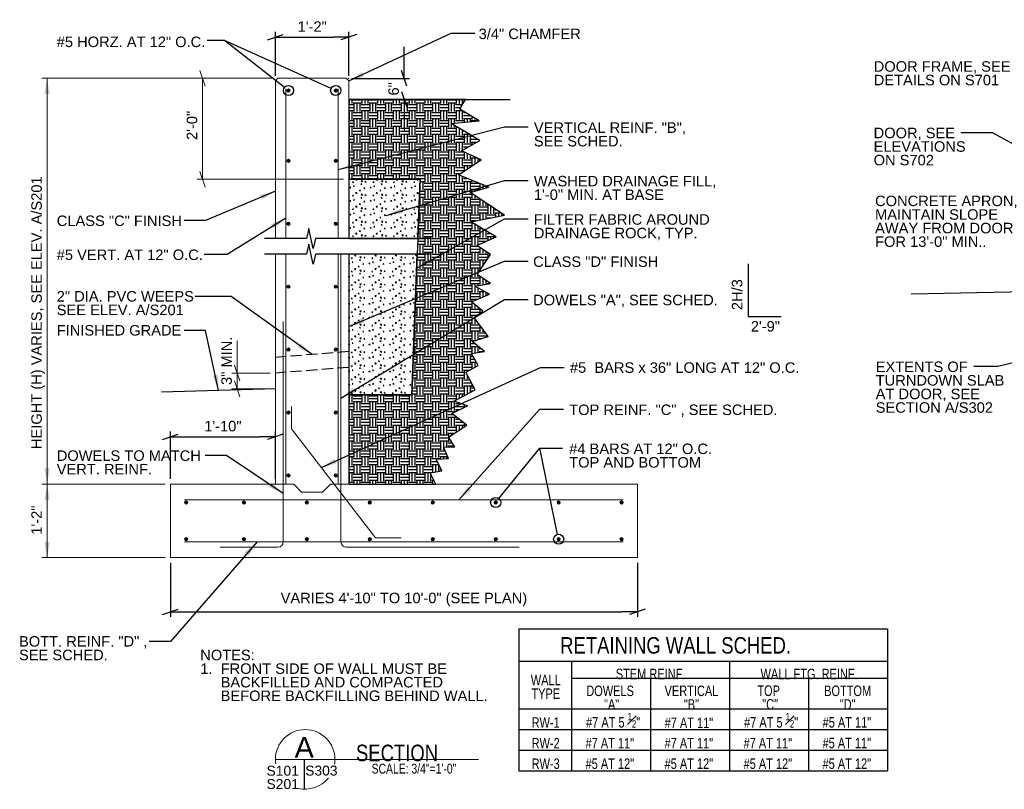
# Model space of a CAD drawing. Header units: inches. Extents: x 7492 to 7944, y 15027 to 15317.
# Tile 3 of 5: x 7494 to 7681, y 15171 to 15317. Entities that reach past the tile are written whole.
import ezdxf
from ezdxf.enums import TextEntityAlignment as Align

# ---------------------------------------------------------------- set-up
doc = ezdxf.new("R2010")
doc.units = ezdxf.units.IN
doc.header["$LTSCALE"] = 5
doc.header["$MEASUREMENT"] = 0
doc.linetypes.add('DGN Style 3', pattern=[0.601689, 0.429778, -0.171911])
for name, color, linetype, lineweight in [('G-ANN-TTLB', 7, 'Continuous', 0), ('G-ANNO-DIM', 1, 'Continuous', 0), ('G-ANNO-TEXT', 7, 'Continuous', 30), ('S-FNDN-FTNG', 48, 'Continuous', 13), ('S-REIN-RBAR', 5, 'Continuous', 13)]:
    doc.layers.add(name, color=color, linetype=linetype, lineweight=lineweight)
doc.styles.add("3 4 1'-0", font='arial.ttf', dxfattribs={"height": 2})
doc.styles.get("Standard").update_dxf_attribs({"font": 'ARCHSTYL.shx', "width": 0.75, "height": 2})
doc.styles.add('SUBTITLE 4.7625', font='romans.shx', dxfattribs={"width": 0.8, "height": 187.5})
doc.styles.add('TITLE20', font='simplex.shx', dxfattribs={"height": 5000})
doc.dimstyles.new("3 4 1'-0", dxfattribs={"dimtxt": 2, "dimasz": 3, "dimexe": 1, "dimexo": 1, "dimgap": 1, "dimtad": 1, "dimdec": 4, "dimzin": 11, "dimdsep": 46, "dimlunit": 4, "dimtxsty": "3 4 1'-0", "dimblk": '_Oblique_0.3', "dimcen": 0.09, "dimadec": 4, "dimazin": 3, "dimtfac": 1, "dimtdec": 4, "dimtofl": 0, "dimtmove": 0, "dimatfit": 3, "dimfxl": 1, "dimfrac": 2, "dimtolj": 1, "dimtzin": 11, "dimarcsym": 0})

# ---------------------------------------------------------------- blocks, each defined once
blk = doc.blocks.new('REINFDOT')
for radius in [0.00313, 0.00187, 0.000625]:
    blk.add_circle((0, 0), radius)
blk = doc.blocks.new('REINF. DOT')
at = {"layer": 'S-REIN-RBAR', "xscale": 100, "yscale": 100, "zscale": 100, "rotation": 90.00000000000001}
blk.add_blockref('REINFDOT', (36.53, 24.59), dxfattribs=at)
blk = doc.blocks.new('REINF. DOT_1')
at = {"layer": 'S-REIN-RBAR', "extrusion": (0, 0, -1), "xscale": 100, "yscale": -100, "zscale": 100, "rotation": 89.99999999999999}
blk.add_blockref('REINFDOT', (-36.53, 24.59), dxfattribs=at)
blk = doc.blocks.new('_Oblique_0.3')
at = {"color": 0, "linetype": 'ByBlock', "lineweight": -2}
for p, q in [((0, 0), (-1, 0)), ((0.5, 0.167), (-0.5, -0.167))]:
    blk.add_line(p, q, dxfattribs=at)
blk = doc.blocks.new('*D8')
at = {"layer": 'Defpoints', "color": 0, "lineweight": 0, "transparency": 16777216}
for p in [(7556.46, 15313.96), (7542.46, 15305.59), (7556.46, 15305.59)]:
    blk.add_point(p, dxfattribs=at)
at = {"layer": 'G-ANNO-DIM', "color": 0, "lineweight": -2, "transparency": 16777216}
for p, q in [((7542.46, 15306.59), (7542.46, 15314.96)), ((7556.46, 15306.59), (7556.46, 15314.96)), ((7545.46, 15313.96), (7553.46, 15313.96))]:
    blk.add_line(p, q, dxfattribs=at)
at = {"layer": 'G-ANNO-DIM', "color": 0, "lineweight": -2, "transparency": 16777216, "xscale": 3, "yscale": 3, "zscale": 3, "rotation": 180}
blk.add_blockref('_Oblique_0.3', (7542.46, 15313.96), dxfattribs=at)
at = {"layer": 'G-ANNO-DIM', "color": 0, "lineweight": -2, "transparency": 16777216, "xscale": 3, "yscale": 3, "zscale": 3}
blk.add_blockref('_Oblique_0.3', (7556.46, 15313.96), dxfattribs=at)
at = {"layer": 'G-ANNO-DIM', "color": 0, "transparency": 16777216, "insert": (7549.49, 15315.96), "char_height": 2, "attachment_point": 5, "style": "3 4 1'-0"}
blk.add_mtext('\\A1;1\'-2"', dxfattribs=at)
blk = doc.blocks.new('*D18')
at = {"layer": 'Defpoints', "color": 0, "lineweight": 0, "transparency": 16777216}
for p in [(7542.46, 15237.73), (7522.46, 15228.69), (7542.46, 15228.69)]:
    blk.add_point(p, dxfattribs=at)
at = {"layer": 'G-ANNO-DIM', "color": 0, "lineweight": -2, "transparency": 16777216}
for p, q in [((7522.46, 15229.69), (7522.46, 15238.73)), ((7525.46, 15237.73), (7539.46, 15237.73)), ((7542.46, 15229.69), (7542.46, 15238.73))]:
    blk.add_line(p, q, dxfattribs=at)
at = {"layer": 'G-ANNO-DIM', "color": 0, "lineweight": -2, "transparency": 16777216, "xscale": 3, "yscale": 3, "zscale": 3, "rotation": 180}
blk.add_blockref('_Oblique_0.3', (7522.46, 15237.73), dxfattribs=at)
at = {"layer": 'G-ANNO-DIM', "color": 0, "lineweight": -2, "transparency": 16777216, "xscale": 3, "yscale": 3, "zscale": 3}
blk.add_blockref('_Oblique_0.3', (7542.46, 15237.73), dxfattribs=at)
at = {"layer": 'G-ANNO-DIM', "color": 0, "transparency": 16777216, "insert": (7532.46, 15239.75), "char_height": 2, "attachment_point": 5, "style": "3 4 1'-0"}
blk.add_mtext('\\A1;1\'-10"', dxfattribs=at)
blk = doc.blocks.new('*D19')
at = {"layer": 'Defpoints', "color": 0, "lineweight": 0, "transparency": 16777216}
for p in [(7522.46, 15214.69), (7611.46, 15214.69), (7611.46, 15204.37)]:
    blk.add_point(p, dxfattribs=at)
at = {"layer": 'G-ANNO-DIM', "color": 0, "lineweight": -2, "transparency": 16777216}
for p, q in [((7522.46, 15213.69), (7522.46, 15203.37)), ((7611.46, 15213.69), (7611.46, 15203.37)), ((7525.46, 15204.37), (7608.46, 15204.37))]:
    blk.add_line(p, q, dxfattribs=at)
at = {"layer": 'G-ANNO-DIM', "color": 0, "lineweight": -2, "transparency": 16777216, "xscale": 3, "yscale": 3, "zscale": 3, "rotation": 180}
blk.add_blockref('_Oblique_0.3', (7522.46, 15204.37), dxfattribs=at)
at = {"layer": 'G-ANNO-DIM', "color": 0, "lineweight": -2, "transparency": 16777216, "xscale": 3, "yscale": 3, "zscale": 3}
blk.add_blockref('_Oblique_0.3', (7611.46, 15204.37), dxfattribs=at)
at = {"layer": 'G-ANNO-DIM', "color": 0, "transparency": 16777216, "insert": (7566.96, 15206.69), "char_height": 2, "attachment_point": 5, "style": "3 4 1'-0"}
blk.add_mtext('\\A1;VARIES 4\'-10" TO 10\'-0" (SEE PLAN)', dxfattribs=at)
blk = doc.blocks.new('*D20')
at = {"layer": 'Defpoints', "color": 0, "lineweight": 0, "transparency": 16777216}
for p in [(7555.96, 15306.09, -0.46), (7567.03, 15306.09), (7556.46, 15302.07)]:
    blk.add_point(p, dxfattribs=at)
at = {"layer": 'G-ANNO-DIM', "color": 0, "lineweight": -2, "transparency": 16777216}
for p, q in [((7567.03, 15309.09), (7567.03, 15312.09)), ((7556.96, 15306.09), (7568.03, 15306.09)), ((7557.46, 15302.07), (7568.03, 15302.07)), ((7567.03, 15299.07), (7567.03, 15296.07))]:
    blk.add_line(p, q, dxfattribs=at)
at = {"layer": 'G-ANNO-DIM', "color": 0, "lineweight": -2, "transparency": 16777216, "xscale": 3, "yscale": 3, "zscale": 3}
for p, rotation in [((7567.03, 15306.09), 270), ((7567.03, 15302.07), 90)]:
    blk.add_blockref('_Oblique_0.3', p, dxfattribs=dict(at, rotation=rotation))
at = {"layer": 'G-ANNO-DIM', "color": 0, "transparency": 16777216, "insert": (7565.01, 15304.08), "char_height": 2, "attachment_point": 5, "rotation": 90, "style": "3 4 1'-0"}
blk.add_mtext('\\A1;6"', dxfattribs=at)

msp = doc.modelspace()

# ---------------------------------------------------------------- hatches: boundary and pattern name
at = {"layer": 'G-ANNO-TEXT'}
h = msp.add_hatch(dxfattribs=at)
h.set_pattern_fill('EARTH', color=256, style=0, pattern_type=2)
h.set_pattern_definition([(90, (7597.6233, 15290.7565), (-3.00002, -3.00002), [1.5, -1.50002]), (90, (7599.1233, 15289.2565), (-3.00002, -3.00002), [1.5, -1.50002]), (90, (7597.0608, 15290.7565), (-3.00002, -3.00002), [1.5, -1.50002]), (90, (7598.5608, 15289.2565), (-3.00002, -3.00002), [1.5, -1.50002]), (90, (7596.4983, 15290.7565), (-3.00002, -3.00002), [1.5, -1.50002]), (90, (7597.9983, 15289.2565), (-3.00002, -3.00002), [1.5, -1.50002]), (0, (7597.8108, 15292.069), (-3.00002, -3.00002), [1.5, -1.50002]), (0, (7596.3108, 15290.569), (-3.00002, -3.00002), [1.5, -1.50002]), (0, (7597.8108, 15291.5065), (-3.00002, -3.00002), [1.5, -1.50002]), (0, (7596.3108, 15290.0065), (-3.00002, -3.00002), [1.5, -1.50002]), (0, (7597.8108, 15290.944), (-3.00002, -3.00002), [1.5, -1.50002]), (0, (7596.3108, 15289.444), (-3.00002, -3.00002), [1.5, -1.50002])])
h.paths.add_polyline_path([(7556.46306, 15302.0746), (7556.46306, 15286.84772), (7570.08132, 15286.84772), (7569.63716, 15275.56615), (7569.51905, 15272.56615), (7568.46306, 15245.74473), (7556.46306, 15245.74473), (7556.46306, 15228.68563), (7573.06241, 15228.68563), (7571.99987, 15230.86996), (7574.18567, 15231.23442), (7573.09277, 15233.46168), (7575.48096, 15233.58316), (7574.50949, 15235.72943), (7576.6953, 15235.81042), (7575.46831, 15237.64158), (7578.94577, 15239.97168), (7576.10584, 15242.17708), (7579.08096, 15243.66529), (7576.46002, 15244.5157), (7580.56852, 15246.71258), (7578.78366, 15250.05054), (7581.11031, 15251.29464), (7579.86621, 15253.6213), (7582.33942, 15254.01191), (7580.00183, 15255.92532), (7583.04779, 15256.84659), (7580.35601, 15260.46082), (7582.03827, 15261.71372), (7579.86016, 15263.43725), (7583.26029, 15264.92546), (7580.49768, 15266.48454), (7583.4728, 15266.98061), (7580.9227, 15268.68142), (7583.45527, 15272.47861), (7580.88331, 15274.194), (7584.53535, 15275.89216), (7579.70077, 15278.74457), (7586.14687, 15279.98474), (7579.57681, 15284.32536), (7583.17175, 15285.3175), (7577.34547, 15287.67384), (7581.68419, 15290.52624), (7577.96529, 15292.26249), (7581.43626, 15294.24677), (7575.98187, 15297.47123), (7581.3123, 15297.9673), (7577.5934, 15300.19962), (7578.71888, 15302.0746)])
h = msp.add_hatch(dxfattribs=at)
h.set_pattern_fill('CONCRETE', color=256, style=0, pattern_type=2)
h.set_pattern_definition([(140.3968, (7580.81255, 15282.80547), (-3.891398, 2.575689), [0.1875, -20.01502]), (140.3968, (7580.65567, 15281.0123), (-3.891398, 2.575689), [0.1875, -20.01502]), (140.3968, (7578.93207, 15282.4586), (-3.891398, 2.575689), [0.1875, -20.01502]), (82.1795, (7580.65567, 15281.0123), (-2e-07, -2.575689), [0.15, -28.44857]), (82.1795, (7580.81255, 15282.80547), (-2e-07, -2.575689), [0.15, -28.44857]), (82.1795, (7578.93207, 15282.4586), (-2e-07, -2.575689), [0.15, -28.44857]), (190.2326, (7580.66878, 15281.16183), (-27.239783, -5.1513779), [0.15935, -43.33786]), (190.2326, (7580.82566, 15282.95498), (-27.239783, -5.1513779), [0.15935, -43.33786]), (190.2326, (7578.94518, 15282.6081), (-27.239783, -5.1513779), [0.15935, -43.33786]), (136.6028, (7581.3078, 15281.4747), (-19.456988, 18.0298233), [0.28125, -37.20772]), (136.6028, (7578.4587, 15281.14324), (-19.456988, 18.0298233), [0.28125, -37.20772]), (186.8622, (7581.34232, 15281.6971), (-19.4569883, -2.5756888), [0.23903, -42.8752]), (186.8622, (7578.49323, 15281.36566), (-19.4569883, -2.5756888), [0.23903, -42.8752]), (81.4086, (7581.3078, 15281.4747), (-2e-07, -2.575689), [0.225, -25.8242]), (81.4086, (7578.4587, 15281.14324), (-2e-07, -2.575689), [0.225, -25.8242]), (110.6918, (7581.9308, 15281.9713), (-6e-07, -2.57569), [0.1875, -10.82566]), (110.6918, (7580.11795, 15282.5796), (-6e-07, -2.57569), [0.1875, -10.82566]), (110.692, (7579.1114, 15281.0874), (-6e-07, -2.57569), [0.1875, -10.82566]), (110.692, (7578.3051, 15283.1879), (-6e-07, -2.57569), [0.1875, -10.82566]), (56.1196, (7581.93082, 15281.97134), (-11.6741934, -18.029823), [0.15, -27.77231]), (56.1196, (7579.1114, 15281.08736), (-11.6741934, -18.029823), [0.15, -27.77231]), (56.1196, (7580.11795, 15282.57963), (-11.6741934, -18.029823), [0.15, -27.77231]), (56.1196, (7578.30507, 15283.18792), (-11.6741934, -18.029823), [0.15, -27.77231]), (161.688, (7579.1953, 15281.2118), (-3.8914, 2.57569), [0.15935, -8.03858]), (161.688, (7582.0147, 15282.0958), (-3.8914, 2.57569), [0.15935, -8.03858]), (161.688, (7580.2019, 15282.7041), (-3.8914, 2.57569), [0.15935, -8.03858]), (161.688, (7578.389, 15283.3124), (-3.8914, 2.57569), [0.15935, -8.03858])])
h.paths.add_polyline_path([(7556.46306, 15275.56615), (7569.63716, 15275.56615), (7570.08132, 15286.84772), (7556.46306, 15286.84772)])
h = msp.add_hatch(dxfattribs=at)
h.set_pattern_fill('CONCRETE', color=256, style=0, pattern_type=2)
h.set_pattern_definition([(140.3968, (7580.58053, 15265.74925), (-3.891398, 2.575689), [0.1875, -20.01502]), (140.3968, (7580.42365, 15263.9561), (-3.891398, 2.575689), [0.1875, -20.01502]), (140.3968, (7578.70005, 15265.40237), (-3.891398, 2.575689), [0.1875, -20.01502]), (82.1795, (7580.42365, 15263.9561), (-2e-07, -2.5756888), [0.15, -28.44857]), (82.1795, (7580.58053, 15265.74925), (-2e-07, -2.5756888), [0.15, -28.44857]), (82.1795, (7578.70005, 15265.40237), (-2e-07, -2.5756888), [0.15, -28.44857]), (190.2326, (7580.43675, 15264.1056), (-27.2397831, -5.1513779), [0.15935, -43.33786]), (190.2326, (7580.59363, 15265.89876), (-27.2397831, -5.1513779), [0.15935, -43.33786]), (190.2326, (7578.71315, 15265.55188), (-27.2397831, -5.1513779), [0.15935, -43.33786]), (136.6028, (7581.07577, 15264.41847), (-19.456988, 18.0298233), [0.28125, -37.20772]), (136.6028, (7578.22668, 15264.08702), (-19.456988, 18.0298233), [0.28125, -37.20772]), (186.8622, (7581.1103, 15264.64089), (-19.4569883, -2.5756888), [0.23903, -42.8752]), (186.8622, (7578.2612, 15264.30944), (-19.4569883, -2.5756888), [0.23903, -42.8752]), (81.4086, (7581.07577, 15264.41847), (-2e-07, -2.575689), [0.225, -25.82419]), (81.4086, (7578.22668, 15264.087), (-2e-07, -2.575689), [0.225, -25.8242]), (110.6918, (7581.6988, 15264.9151), (-6e-07, -2.575689), [0.1875, -10.82566]), (110.6918, (7579.8859, 15265.5234), (-6e-07, -2.57569), [0.1875, -10.82566]), (110.6918, (7578.8794, 15264.0311), (-6e-07, -2.57569), [0.1875, -10.82566]), (110.6918, (7578.07305, 15266.1317), (-6e-07, -2.57569), [0.1875, -10.82566]), (56.1196, (7581.6988, 15264.91512), (-11.6741934, -18.029823), [0.15, -27.77231]), (56.1196, (7578.87938, 15264.03114), (-11.6741934, -18.029823), [0.15, -27.77231]), (56.1196, (7579.88592, 15265.5234), (-11.6741934, -18.029823), [0.15, -27.77231]), (56.1196, (7578.07305, 15266.1317), (-11.6741934, -18.029823), [0.15, -27.77231]), (161.688, (7578.9633, 15264.1556), (-3.891397, 2.57569), [0.15935, -8.03858]), (161.688, (7581.7827, 15265.0396), (-3.891397, 2.57569), [0.15935, -8.03858]), (161.688, (7579.9698, 15265.6478), (-3.891397, 2.57569), [0.15935, -8.03858]), (161.688, (7578.157, 15266.2561), (-3.891397, 2.57569), [0.15935, -8.03858])])
h.paths.add_polyline_path([(7556.46306, 15245.74473), (7568.46306, 15245.74473), (7569.51905, 15272.56615), (7556.46306, 15272.56615), (7556.46306, 15253.9696), (7556.46306, 15250.9696)])

# ---------------------------------------------------------------- linework, layer by layer
at = {"layer": 'G-ANN-TTLB', "color": 7, "linetype": 'Continuous', "lineweight": 13}
msp.add_line((7542.45644, 15176.20792, -3.51967), (7581.15028, 15176.20792, -3.51967), dxfattribs=at)
at = {"layer": 'G-ANN-TTLB', "color": 7, "linetype": 'Continuous', "lineweight": 0}
msp.add_line((7542.45644, 15176.20792, -3.51967), (7562.51412, 15176.20792, -3.51967), dxfattribs=at)
for radius, start, end in [(5.68325, 0, 180), (5.68426, 180, 188.8691645), (5.68426, 350.56955, 0), (5.68426, 256.6668286, 321.0245309)]:
    msp.add_arc((7548.13968, 15176.20792, -3.51967), radius, start, end, dxfattribs=at)
at = {"layer": 'G-ANNO-DIM'}
for p, q in [((7528.06114, 15307.59092), (7529.06114, 15304.59092)), ((7541.96306, 15306.09092, 3.5197), (7497.94217, 15306.09092, 3.5197)), ((7498.94217, 15228.68563, 3.5197), (7498.94217, 15306.09092, 3.5197)), ((7541.96306, 15306.09092), (7527.56114, 15306.09092)), ((7528.56114, 15306.09092), (7528.56114, 15286.84772)), ((7529.06114, 15285.34772), (7528.06114, 15288.34772)), ((7555.46306, 15286.84772), (7527.56114, 15286.84772)), ((7535.16555, 15246.87332), (7535.16555, 15256.00505)), ((7534.66555, 15251.37196), (7535.66555, 15248.37196)), ((7541.46306, 15249.87196), (7534.16555, 15249.87196)), ((7535.66555, 15245.37332), (7534.66555, 15248.37332)), ((7541.55334, 15246.87332), (7534.16555, 15246.87332)), ((7521.46306, 15228.68563, 3.5197), (7497.94217, 15228.68563, 3.5197)), ((7498.94217, 15214.68563, 3.5197), (7498.94217, 15228.68563, 3.5197)), ((7521.46306, 15214.68563, 3.5197), (7497.94217, 15214.68563, 3.5197))]:
    msp.add_line(p, q, dxfattribs=at)
at = {"layer": 'G-ANNO-DIM', "extrusion": (0, 0, -1)}
for points in [[(-7498.44217, 15303.09092, -3.5197), (-7498.94217, 15306.09092, -3.5197), (-7499.44217, 15303.09092, -3.5197)], [(-7498.44217, 15225.68563, -3.5197), (-7498.94217, 15228.68563, -3.5197), (-7499.44217, 15225.68563, -3.5197)]]:
    msp.add_solid(points, dxfattribs=at)
at = {"layer": 'G-ANNO-DIM'}
for points in [[(7499.44217, 15231.68563, 3.5197), (7498.94217, 15228.68563, 3.5197), (7498.44217, 15231.68563, 3.5197)], [(7499.44217, 15217.68563, 3.5197), (7498.94217, 15214.68563, 3.5197), (7498.44217, 15217.68563, 3.5197)]]:
    msp.add_solid(points, dxfattribs=at)
at = {"layer": 'G-ANNO-TEXT'}
for p, q in [((7553.08528, 15304.15788), (7532.78559, 15313.30664)), ((7556.46306, 15302.0746), (7587.20056, 15302.0746)), ((7570.08132, 15286.84772), (7556.46306, 15286.84772)), ((7696.9214, 15265.60893, -0.87992), (7663.63026, 15264.91536, -0.87992)), ((7542.55334, 15246.87332), (7520.74268, 15246.2167)), ((7585.06903, 15225.93384), (7592.86859, 15235.56426)), ((7596.24393, 15219.12317), (7592.86859, 15235.56426)), ((7592.86859, 15235.56426), (7597.22117, 15235.56426)), ((7588.84194, 15201.11272, 1.75984), (7588.84177, 15173.99508, 1.75984)), ((7588.84194, 15201.11271, 1.75984), (7659.13581, 15201.11271, 1.75984)), ((7659.13581, 15201.11271, 1.75984), (7659.13562, 15173.99508, 1.75984)), ((7588.8419, 15194.93624, 1.75984), (7659.13579, 15194.93624, 1.75984)), ((7598.90058, 15194.93624, 1.75984), (7598.90046, 15173.99508, 1.75984)), ((7629.01787, 15194.93624, 1.75984), (7629.01787, 15173.99508, 1.75984)), ((7598.90056, 15191.70122, 1.75984), (7659.13577, 15191.70095, 1.75984)), ((7613.95931, 15191.70115, 1.75984), (7613.95918, 15173.99508, 1.75984)), ((7644.07695, 15191.70102, 1.75984), (7644.07682, 15173.99508, 1.75984)), ((7588.84183, 15185.8186, 1.75984), (7659.13571, 15185.8186, 1.75984)), ((7588.84181, 15181.87743, 1.75984), (7659.13569, 15181.87743, 1.75984)), ((7588.84179, 15177.93625, 1.75984), (7659.13566, 15177.93625, 1.75984)), ((7547.96459, 15176.20792, 3.5197), (7547.96459, 15170.52636, 3.5197)), ((7588.84177, 15173.99508, 1.75984), (7659.13563, 15173.99508, 1.75984))]:
    msp.add_line(p, q, dxfattribs=at)
at = {"layer": 'G-ANNO-TEXT', "linetype": 'DGN Style 3'}
for p, q in [((7556.46306, 15253.9696), (7542.46306, 15252.87196)), ((7556.46306, 15250.9696), (7542.46306, 15249.87196))]:
    msp.add_line(p, q, dxfattribs=at)
at = {"layer": 'G-ANNO-TEXT', "flags": 128}
for points in [[(7544.20527, 15304.35621), (7532.78559, 15313.30664), (7529.49413, 15313.30664)], [(7573.06241, 15228.68563), (7571.99987, 15230.86996), (7574.18567, 15231.23442), (7573.09277, 15233.46168), (7575.48096, 15233.58316), (7574.50949, 15235.72943), (7576.6953, 15235.81042), (7575.46831, 15237.64158), (7578.94577, 15239.97168), (7576.10584, 15242.17708), (7579.08096, 15243.66529), (7576.46002, 15244.5157), (7580.56852, 15246.71258), (7578.78366, 15250.05054), (7581.11031, 15251.29464), (7579.86621, 15253.6213), (7582.33942, 15254.01191), (7580.00183, 15255.92532), (7583.04779, 15256.84659), (7580.35601, 15260.46082), (7582.03827, 15261.71372), (7579.86016, 15263.43725), (7583.26029, 15264.92546), (7580.49768, 15266.48454), (7583.4728, 15266.98061), (7580.9227, 15268.68142), (7583.45527, 15272.47861), (7580.88331, 15274.194), (7584.53535, 15275.89216), (7579.70077, 15278.74457), (7586.14687, 15279.98474), (7579.57681, 15284.32536), (7583.17175, 15285.3175), (7577.34547, 15287.67384), (7581.68419, 15290.52624), (7577.96529, 15292.26249), (7581.43626, 15294.24677), (7575.98187, 15297.47123), (7581.3123, 15297.9673), (7577.5934, 15300.19962), (7578.71888, 15302.0746)], [(7569.63716, 15275.56615), (7570.08132, 15286.84772)], [(7571.97276, 15275.56615), (7552.53314, 15275.56615), (7550.10587, 15275.56615), (7549.67435, 15273.66748), (7548.81132, 15277.46481), (7548.37981, 15275.56615), (7540.35957, 15275.56615)], [(7572.12455, 15272.56615), (7552.53314, 15272.56615), (7550.10587, 15272.56615), (7549.67435, 15270.66748), (7548.81132, 15274.46481), (7548.37981, 15272.56615), (7540.35957, 15272.56615)], [(7556.46306, 15245.74473), (7568.46306, 15245.74473), (7569.51905, 15272.56615)], [(7632.56679, 15270.72606), (7632.56679, 15260.66689), (7638.8676, 15260.66689)]]:
    msp.add_lwpolyline(points, dxfattribs=at)
for points, elevation in [([(7556.46306, 15302.0746), (7556.46306, 15286.84772), (7570.08132, 15286.84772), (7569.63716, 15275.56615), (7569.51905, 15272.56615), (7568.46306, 15245.74473), (7556.46306, 15245.74473), (7556.46306, 15228.68563), (7573.06241, 15228.68563), (7571.99987, 15230.86996), (7574.18567, 15231.23442), (7573.09277, 15233.46168), (7575.48096, 15233.58316), (7574.50949, 15235.72943), (7576.6953, 15235.81042), (7575.46831, 15237.64158), (7578.94577, 15239.97168), (7576.10584, 15242.17708), (7579.08096, 15243.66529), (7576.46002, 15244.5157), (7580.56852, 15246.71258), (7578.78366, 15250.05054), (7581.11031, 15251.29464), (7579.86621, 15253.6213), (7582.33942, 15254.01191), (7580.00183, 15255.92532), (7583.04779, 15256.84659), (7580.35601, 15260.46082), (7582.03827, 15261.71372), (7579.86016, 15263.43725), (7583.26029, 15264.92546), (7580.49768, 15266.48454), (7583.4728, 15266.98061), (7580.9227, 15268.68142), (7583.45527, 15272.47861), (7580.88331, 15274.194), (7584.53535, 15275.89216), (7579.70077, 15278.74457), (7586.14687, 15279.98474), (7579.57681, 15284.32536), (7583.17175, 15285.3175), (7577.34547, 15287.67384), (7581.68419, 15290.52624), (7577.96529, 15292.26249), (7581.43626, 15294.24677), (7575.98187, 15297.47123), (7581.3123, 15297.9673), (7577.5934, 15300.19962), (7578.71888, 15302.0746), (7556.46306, 15302.0746)], 0.45688), ([(7556.46306, 15245.74473), (7568.46306, 15245.74473), (7569.51905, 15272.56615), (7556.46306, 15272.56615), (7556.46306, 15253.9696), (7556.46306, 15250.9696), (7556.46306, 15245.74473)], 1.62448)]:
    msp.add_lwpolyline(points, close=True, dxfattribs=dict(at, elevation=elevation))
at = {"layer": 'G-ANNO-TEXT'}
for centre in [(7544.96306, 15303.76228), (7553.96306, 15303.76228), (7584.46306, 15225.18563), (7596.46306, 15218.18563)]:
    msp.add_circle(centre, 0.96281, dxfattribs=at)
msp.add_3dface([(7556.46306, 15275.56615), (7569.63716, 15275.56615), (7570.08132, 15286.84772), (7556.46306, 15286.84772)], dxfattribs=at)
at = {"layer": 'S-FNDN-FTNG'}
for p, q in [((7542.96306, 15306.09092), (7542.46306, 15305.59092)), ((7542.46306, 15305.59092), (7542.46306, 15275.56615)), ((7542.96306, 15306.09092), (7555.96306, 15306.09092)), ((7556.46306, 15305.59092), (7555.96306, 15306.09092)), ((7556.46306, 15305.59092), (7556.46306, 15275.56615)), ((7542.46306, 15228.68563, 3.5197), (7542.46306, 15272.56615, 3.5197)), ((7547.46306, 15227.19598, 3.5197), (7545.97342, 15228.68563, 3.5197)), ((7551.46306, 15227.19598, 3.5197), (7552.95271, 15228.68563, 3.5197)), ((7547.46306, 15227.19598, 3.5197), (7551.46306, 15227.19598, 3.5197))]:
    msp.add_line(p, q, dxfattribs=at)
at = {"layer": 'S-FNDN-FTNG', "elevation": 3.5197, "flags": 128}
for points in [[(7556.46306, 15272.56615), (7556.46306, 15228.68563)], [(7552.95271, 15228.68563), (7611.46306, 15228.68563), (7611.46306, 15214.68563), (7522.46306, 15214.68563), (7522.46306, 15228.68563), (7545.97342, 15228.68563)]]:
    msp.add_lwpolyline(points, dxfattribs=at)
at = {"layer": 'S-FNDN-FTNG'}
msp.add_point((7556.46306, 15306.09092, 3.5197), dxfattribs=at)
at = {"layer": 'S-REIN-RBAR'}
for p, q in [((7544.46306, 15275.56615, 3.5197), (7544.46306, 15304.09092, 3.5197)), ((7554.46306, 15275.56615, 3.5197), (7554.46306, 15304.09092, 3.5197)), ((7544.46306, 15228.68563, 3.5197), (7544.46306, 15272.56615, 3.5197)), ((7554.46306, 15228.68563, 3.5197), (7554.46306, 15272.56615, 3.5197)), ((7554.96306, 15217.68563, 3.5197), (7554.96306, 15272.56615, 3.5197)), ((7543.96306, 15217.68563, 3.5197), (7543.96306, 15259.68563, 3.5197)), ((7525.16234, 15225.68563, 3.5197), (7608.77863, 15225.68563, 3.5197)), ((7525.16234, 15217.68563, 3.5197), (7608.77863, 15217.68563, 3.5197)), ((7531.96306, 15216.68563, 3.5197), (7542.96306, 15216.68563, 3.5197)), ((7588.96306, 15216.68563, 3.5197), (7555.96306, 15216.68563, 3.5197))]:
    msp.add_line(p, q, dxfattribs=at)
at = {"layer": 'S-REIN-RBAR', "flags": 128}
msp.add_lwpolyline([(7545.51145, 15243.47921), (7545.51145, 15239.27733), (7561.56686, 15218.47834), (7566.42091, 15218.47834)], dxfattribs=at)
at = {"layer": 'S-REIN-RBAR'}
msp.add_arc((7542.96306, 15217.68563, 3.5197), 1, 270, 0, dxfattribs=at)
at = {"layer": 'S-REIN-RBAR', "extrusion": (0, 0, -1)}
msp.add_arc((-7555.96306, 15217.68563, -3.5197), 1, 270, 0, dxfattribs=at)

# ---------------------------------------------------------------- block references
at = {"layer": 'S-REIN-RBAR', "extrusion": (0, 0, -1), "rotation": 180}
for p in [(-7508.42966, 15328.35171, -3.5197), (-7508.42966, 15314.94642, -3.5197), (-7508.42966, 15302.94642, -3.5197), (-7508.42966, 15290.94642, -3.5197), (-7508.42966, 15278.94642, -3.5197), (-7508.42966, 15266.94642, -3.5197), (-7508.42966, 15254.94642, -3.5197), (-7488.92966, 15249.77506, -3.5197), (-7499.92966, 15249.77506, -3.5197), (-7511.92966, 15249.77506, -3.5197), (-7523.92966, 15249.77506, -3.5197), (-7535.92966, 15249.77506, -3.5197), (-7547.92966, 15249.77506, -3.5197), (-7559.92966, 15249.77506, -3.5197), (-7571.92966, 15249.77506, -3.5197)]:
    msp.add_blockref('REINF. DOT_1', p, dxfattribs=at)
at = {"layer": 'S-REIN-RBAR', "rotation": 180}
for p in [(7590.49647, 15328.35171, 3.5197), (7590.49647, 15314.94642, 3.5197), (7590.49647, 15302.94642, 3.5197), (7590.49647, 15290.94642, 3.5197), (7590.49647, 15278.94642, 3.5197), (7590.49647, 15266.94642, 3.5197), (7590.49647, 15254.94642, 3.5197)]:
    msp.add_blockref('REINF. DOT', p, dxfattribs=at)
at = {"layer": 'S-REIN-RBAR'}
for p in [(7488.92966, 15193.5962, 3.5197), (7499.92966, 15193.5962, 3.5197), (7511.92966, 15193.5962, 3.5197), (7523.92966, 15193.5962, 3.5197), (7535.92966, 15193.5962, 3.5197), (7547.92966, 15193.5962, 3.5197), (7559.92966, 15193.5962, 3.5197), (7571.92966, 15193.5962, 3.5197)]:
    msp.add_blockref('REINF. DOT', p, dxfattribs=at)

# ---------------------------------------------------------------- texts
at = {"layer": 'G-ANN-TTLB', "color": 7, "linetype": 'Continuous', "lineweight": 13, "char_height": 3.1496063, "attachment_point": 7, "line_spacing_factor": 0.72, "style": 'SUBTITLE 4.7625'}
for s, insert in [('\\fArial|b0|i0|c00|p39;RETAINING WALL SCHED.', (7596.75217, 15196.33399, -1.75982)), ('\\fArial|b0|i0|c00|p39;SECTION', (7557.83037, 15175.82233, -3.51967))]:
    msp.add_mtext(s, dxfattribs=dict(at, insert=insert))
at = {"layer": 'G-ANN-TTLB', "color": 7, "linetype": 'Continuous', "lineweight": 0, "line_spacing_factor": 0.72, "style": 'TITLE20'}
for s, insert, char_height, attachment_point in [('\\fArial|b0|i0|c00|p39;A', (7547.96459, 15178.50859, -3.51967), 3.9370079, 5), ('{\\fArial|b0|i0|c0|p39;S101}', (7543.85976, 15173.07188, -3.51967), 1.8897638, 8), ('{\\fArial|b0|i0|c0|p39;S303}', (7551.22981, 15173.105, -3.51967), 1.8897638, 8), ('{\\fArial|b0|i0|c0|p39;S201}', (7543.85976, 15170.53408, -3.51967), 1.8897638, 8)]:
    msp.add_mtext(s, dxfattribs=dict(at, insert=insert, char_height=char_height, attachment_point=attachment_point))
at = {"layer": 'G-ANN-TTLB', "color": 7, "linetype": 'Continuous', "lineweight": 0, "insert": (7568.88425, 15173.47585, -3.51967), "char_height": 1.8897638, "attachment_point": 8, "line_spacing_factor": 0.72}
msp.add_mtext('\\fArial|b0|i0|c00|p39;SCALE: 3/4"=1\'-0"', dxfattribs=at)
at = {"layer": 'G-ANNO-DIM', "color": 7, "linetype": 'Continuous', "style": "3 4 1'-0"}
for s, p in [('2\'-0"', (7526.56114, 15297.11277)), ('HEIGHT (H) VARIES, SEE ELEV. A/S201', (7496.94217, 15261.38828, 3.5197)), ('3" MIN.', (7533.16555, 15252.22515)), ('1\'-2"', (7496.94217, 15221.83522, 3.5197))]:
    msp.add_text(s, height=2, rotation=90, dxfattribs=at).set_placement(p, align=Align.MIDDLE_CENTER)
at = {"layer": 'G-ANNO-TEXT', "color": 7, "char_height": 2, "attachment_point": 1, "style": "3 4 1'-0"}
for s, insert, line_spacing_factor in [('3/4" CHAMFER', (7581.20737, 15315.57528), 0.6), ('#5 HORZ. AT 12" O.C.', (7500.78947, 15314.04888), 0.6), ('DOOR FRAME, SEE \\PDETAILS ON S701', (7656.51681, 15309.35307, -7.03937), 0.776524), ('VERTICAL REINF. "B",\\PSEE SCHED.', (7591.73486, 15297.6941), 0.776524), ('DOOR, SEE \\PELEVATIONS \\PON S702', (7656.49732, 15296.67362, -7.03937), 0.776524), ('WASHED DRAINAGE FILL,\\P1\'-0" MIN. AT BASE', (7591.73486, 15287.48922), 0.776524), ('CONCRETE APRON, \\PMAINTAIN SLOPE \\PAWAY FROM DOOR \\PFOR 13\'-0" MIN..', (7656.77384, 15283.71507, -5.27951), 0.776524), ('CLASS "C" FINISH', (7500.78947, 15279.92471), 0.6), ('FILTER FABRIC AROUND\\PDRAINAGE ROCK, TYP.', (7591.73486, 15280.17218), 0.776524), ('#5 VERT. AT 12" O.C.', (7500.78947, 15273.44181), 0.6), ('CLASS "D" FINISH', (7591.59313, 15272.13248), 0.6), ('2" DIA. PVC WEEPS\\PSEE ELEV. A/S201', (7500.78947, 15265.51827), 0.776524), ('DOWELS "A", SEE SCHED.', (7591.59313, 15264.81544), 0.6), ('FINISHED GRADE', (7500.78947, 15259.03537), 0.6), ('2\'-9"', (7633.08617, 15259.78766), 0.6), ('#5  BARS x 36" LONG AT 12" O.C.', (7598.60956, 15251.92648), 0.6), ('EXTENTS OF\\PTURNDOWN SLAB\\PAT DOOR, SEE \\PSECTION A/S302', (7656.89077, 15252.08095, -5.27951), 0.776524), ('TOP REINF. "C" , SEE SCHED.', (7598.47039, 15243.88288), 0.6), ('#4 BARS AT 12" O.C.\\PTOP AND BOTTOM', (7598.47039, 15236.43956), 0.776524), ('DOWELS TO MATCH\\PVERT. REINF.', (7500.78947, 15235.1354), 0.776524), ('BOTT. REINF. "D" ,\\PSEE SCHED.', (7493.59738, 15199.71489), 0.776524), ('NOTES:\\P1.  FRONT SIDE OF WALL MUST BE \\P     BACKFILLED AND COMPACTED \\P     BEFORE BACKFILLING BEHIND WALL.', (7528.14894, 15197.10712), 0.776524)]:
    msp.add_mtext(s, dxfattribs=dict(at, insert=insert, line_spacing_factor=line_spacing_factor))
at = {"layer": 'G-ANNO-TEXT', "color": 7, "insert": (7629.47518, 15261.88688), "char_height": 2, "attachment_point": 1, "rotation": 90, "line_spacing_factor": 0.6, "style": "3 4 1'-0"}
msp.add_mtext('2H/3', dxfattribs=at)
at = {"layer": 'G-ANNO-TEXT', "char_height": 2, "attachment_point": 8}
for s, insert, line_spacing_factor in [('\\fArial|b0|i0|c00|p39;STEM REINF.', (7613.98467, 15191.47361, 1.75984), 0.6), ('\\fArial|b0|i0|c00|p39;WALL FTG. REINF.', (7644.19995, 15191.47361, 1.75984), 0.6), ('\\fArial|b0|i0|c00|p39;WALL\\PTYPE', (7594.008, 15187.74461, 1.75984), 0.776524), ('\\fArial|b0|i0|c00|p39;DOWELS\\P "A"', (7606.26878, 15185.69286, 1.75984), 0.776524), ('\\fArial|b0|i0|c00|p39;VERTICAL \\P"B"', (7621.77468, 15185.69286, 1.75984), 0.776524), ('\\fArial|b0|i0|c00|p39;TOP\\P "C"', (7636.48629, 15185.6928, 1.75984), 0.776524), ('\\fArial|b0|i0|c00|p39;BOTTOM\\P"D"', (7651.54536, 15185.69273, 1.75984), 0.776524), ('\\fArial|b0|i0|c00|p39;#7 AT 5 {\\H0.7x;\\S1#2;}"', (7606.83595, 15182.24214, 1.75984), 0.84), ('\\fArial|b0|i0|c00|p39;#7 AT 5 {\\H0.7x;\\S1#2;}"', (7636.95331, 15182.24214, 1.75984), 0.84), ('\\fArial|b0|i0|c00|p39;#7 AT 11"', (7621.28575, 15182.1647, 1.75984), 0.6), ('\\fArial|b0|i0|c00|p39;#5 AT 11"', (7651.39849, 15182.24214, 1.75984), 0.6), ('\\fArial|b0|i0|c00|p39;RW-1', (7593.98299, 15182.24214, 1.75984), 0.6), ('\\fArial|b0|i0|c00|p39;#7 AT 11"', (7606.21142, 15178.30097, 1.75984), 0.6), ('\\fArial|b0|i0|c00|p39;#7 AT 11"', (7621.27016, 15178.30097, 1.75984), 0.6), ('\\fArial|b0|i0|c00|p39;#7 AT 11"', (7636.32877, 15178.30097, 1.75984), 0.6), ('\\fArial|b0|i0|c00|p39;#5 AT 11"', (7651.3878, 15178.30097, 1.75984), 0.6), ('\\fArial|b0|i0|c00|p39;RW-2', (7593.98297, 15178.30097, 1.75984), 0.6), ('\\fArial|b0|i0|c00|p39;#5 AT 12"', (7606.2114, 15174.35979, 1.75984), 0.6), ('\\fArial|b0|i0|c00|p39;#5 AT 12"', (7621.27014, 15174.35979, 1.75984), 0.6), ('\\fArial|b0|i0|c00|p39;#5 AT 12"', (7636.32875, 15174.35979, 1.75984), 0.6), ('\\fArial|b0|i0|c00|p39;#5 AT 12"', (7651.38778, 15174.35979, 1.75984), 0.6), ('\\fArial|b0|i0|c00|p39;RW-3', (7593.98295, 15174.35979, 1.75984), 0.6)]:
    msp.add_mtext(s, dxfattribs=dict(at, insert=insert, line_spacing_factor=line_spacing_factor))

# ---------------------------------------------------------------- dimensions: what is measured, and where the dimension line sits
at = {"layer": 'G-ANNO-DIM'}
dim = msp.add_linear_dim(base=(7556.46306, 15313.95865), p1=(7542.46306, 15305.59092), p2=(7556.46306, 15305.59092), dimstyle="3 4 1'-0", dxfattribs=at)
dim.commit()
dim.dimension.update_dxf_attribs({"geometry": '*D8', "text_midpoint": (7549.4926, 15313.95865), "dimtype": 160})
dim = msp.add_linear_dim(base=(7567.03026, 15306.09092, 0.45688), p1=(7556.46306, 15302.0746, 0.45688), p2=(7555.96306, 15306.09092), angle=90, text='6"', dimstyle="3 4 1'-0", dxfattribs=at)
dim.commit()
dim.dimension.update_dxf_attribs({"geometry": '*D20', "text_midpoint": (7567.03026, 15304.08276, 0.45688), "dimtype": 160})
for base, p1, p2, text, picture, middle in [((7542.46306, 15237.73336, 3.5197), (7522.46306, 15228.68563, 3.5197), (7542.46306, 15228.68563, 3.5197), '1\'-10"', '*D18', (7532.46306, 15239.7545, 3.5197)), ((7611.46306, 15204.3745, 3.5197), (7522.46306, 15214.68563, 3.5197), (7611.46306, 15214.68563, 3.5197), 'VARIES 4\'-10" TO 10\'-0" (SEE PLAN)', '*D19', (7566.96306, 15206.68623, 3.5197))]:
    dim = msp.add_linear_dim(base=base, p1=p1, p2=p2, text=text, dimstyle="3 4 1'-0", dxfattribs=at)
    dim.commit()
    dim.dimension.update_dxf_attribs({"geometry": picture, "text_midpoint": middle})

# ---------------------------------------------------------------- leaders
at = {"layer": 'G-ANNO-TEXT'}
for points in [[(7556.46306, 15305.59092), (7575.94843, 15314.69141), (7580.48127, 15314.69141)], [(7554.46306, 15288.69879), (7586.13306, 15296.8188), (7590.6659, 15296.8188)], [(7696.1714, 15286.42281, -10.55907), (7679.13705, 15295.68905, -10.55907), (7673.08965, 15295.68905, -10.55907)], [(7563.5854, 15279.95609), (7586.13306, 15286.61392), (7590.6659, 15286.61392)], [(7542.46306, 15284.57853), (7529.1533, 15279.00651), (7525.07815, 15279.00651)], [(7544.46306, 15279.42665), (7533.30316, 15272.52361), (7528.91455, 15272.52361)], [(7569.41317, 15269.87696), (7586.13306, 15279.29688), (7590.6659, 15279.29688)], [(7556.46306, 15258.78586), (7586.13306, 15271.22019), (7590.6659, 15271.22019)], [(7549.46306, 15253.42078), (7534.04427, 15264.48002), (7527.16304, 15264.48002)], [(7554.96306, 15245.12589), (7586.13306, 15263.90315), (7590.6659, 15263.90315)], [(7531.64801, 15246.54501), (7529.1533, 15257.99712), (7525.07815, 15257.99712)], [(7696.9214, 15255.10893, -8.79921), (7680.18335, 15251.16486, -8.79921), (7675.59967, 15251.16486, -8.79921)], [(7551.22653, 15231.87372), (7593.00776, 15250.93112), (7597.5406, 15250.93112)], [(7577.45805, 15225.68563), (7592.86859, 15243.00758), (7597.40143, 15243.00758)], [(7543.96306, 15226.88871), (7533.15091, 15234.15766), (7529.07577, 15234.15766)], [(7539.0028, 15217.68563), (7522.46939, 15198.66607), (7518.39425, 15198.66607)]]:
    msp.add_leader(points, dimstyle="3 4 1'-0", override={"dimgap": 2}, dxfattribs=at)

doc.saveas('drawing.dxf')
